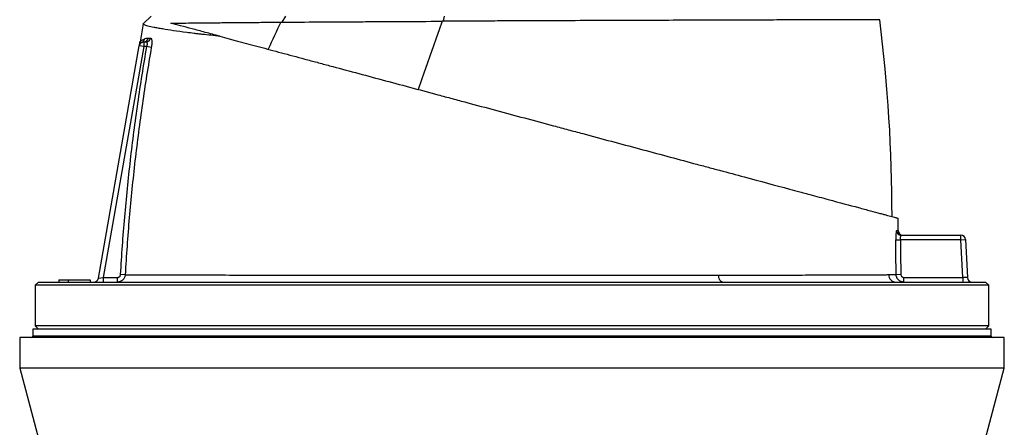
# Model space of a CAD drawing. Header units: millimetres. Extents: x 1417 to 2432, y 654 to 3299.
# Tile 4 of 5: x 1610 to 2240, y 2597 to 2857. Entities that reach past the tile are written whole.
import ezdxf

# ---------------------------------------------------------------- set-up
doc = ezdxf.new("R2010")
doc.units = ezdxf.units.MM

msp = doc.modelspace()

# ---------------------------------------------------------------- linework, layer by layer
at = {"color": 7, "linetype": 'Continuous', "lineweight": 25}
for p, q in [((1688.88, 2854.5), (1686.91, 2842.95)), ((1688.86, 2854.51), (1693.81, 2859.46)), ((1777.63, 2855.59), (1779.98, 2859.46)), ((1881.02, 2856.17), (1881.66, 2859.46)), ((1689.28, 2842.97), (1689.28, 2839.97)), ((1689.28, 2842.97), (1690.71, 2842.97)), ((1660.14, 2691.94), (1686.33, 2840.49)), ((1689.28, 2839.97), (1663.27, 2692.46)), ((1689.28, 2839.97), (1686.33, 2840.49)), ((1691.16, 2839.97), (1689.28, 2839.97)), ((1694.02, 2839.48), (1691.16, 2839.97)), ((2171.82, 2722.46), (2171.82, 2730.3)), ((2170.34, 2716.43), (2173.33, 2716.46)), ((2211.95, 2716.46), (2173.33, 2716.46)), ((2173.87, 2719.46), (2211.95, 2719.46)), ((2211.95, 2716.46), (2211.95, 2719.46)), ((2211.95, 2716.46), (2214.94, 2716.61)), ((2213.2, 2692.46), (2211.95, 2716.46)), ((2214.94, 2716.61), (2216.22, 2692.3)), ((1634.79, 2690.96), (1634.79, 2689.46)), ((1634.79, 2690.96), (1640.79, 2690.96)), ((1640.79, 2690.96), (1640.79, 2689.46)), ((1640.79, 2690.96), (1654.79, 2690.96)), ((1654.79, 2690.96), (1654.79, 2689.46)), ((1660.14, 2691.94), (1663.27, 2692.46)), ((1663.27, 2692.46), (1663.27, 2689.46)), ((1663.27, 2692.46), (1672.32, 2692.46)), ((1672.32, 2689.46), (1672.32, 2692.46)), ((1677.28, 2694.18), (1674.37, 2694.34)), ((2170.57, 2694.39), (2173.55, 2694.43)), ((2175.56, 2689.46), (2175.56, 2692.46)), ((2175.56, 2692.46), (2213.2, 2692.46)), ((2213.2, 2692.46), (2213.2, 2689.46)), ((2216.22, 2692.3), (2213.2, 2692.46)), ((1621.79, 2689.46), (1619.79, 2687.46)), ((1619.79, 2687.46), (1619.79, 2661.46)), ((2229.79, 2687.46), (1619.79, 2687.46)), ((1621.79, 2689.46), (2227.79, 2689.46)), ((2229.79, 2687.46), (2227.79, 2689.46)), ((2229.79, 2661.46), (2229.79, 2687.46)), ((1618.29, 2659.46), (1618.29, 2654.96)), ((2231.29, 2659.46), (1618.29, 2659.46)), ((1619.79, 2661.46), (1621.79, 2659.46)), ((2229.79, 2661.46), (1619.79, 2661.46)), ((2227.79, 2659.46), (2229.79, 2661.46)), ((2231.29, 2654.96), (2231.29, 2659.46)), ((1609.79, 2653.96), (1609.79, 2634.46)), ((2239.79, 2653.96), (1609.79, 2653.96)), ((2239.79, 2634.46), (2239.79, 2653.96)), ((1609.79, 2634.46), (1659.61, 2449.57)), ((2239.79, 2634.46), (1609.79, 2634.46)), ((2189.97, 2449.57), (2239.79, 2634.46))]:
    msp.add_line(p, q, dxfattribs=at)
at = {"color": 1, "linetype": 'Continuous', "lineweight": 25}
msp.add_line((2231.29, 2654.96), (1618.29, 2654.96), dxfattribs=at)
at = {"color": 7, "linetype": 'Continuous', "lineweight": 25, "flags": 128}
for points in [[(1776.9, 2855.58), (1775.87, 2853.43), (1774.85, 2851.28), (1773.83, 2849.12), (1772.81, 2846.96), (1771.79, 2844.8), (1770.78, 2842.63), (1769.77, 2840.47), (1768.76, 2838.3)], [(1880.09, 2856.16), (1878.16, 2850.76), (1876.23, 2845.34), (1874.31, 2839.9), (1872.39, 2834.46), (1870.49, 2829), (1868.58, 2823.54), (1866.69, 2818.06), (1864.8, 2812.56)], [(2059.52, 2689.46), (2059.05, 2689.54), (2058.6, 2689.78), (2058.17, 2690.18), (2057.79, 2690.73), (2057.47, 2691.39), (2057.22, 2692.16), (2057.04, 2693), (2056.94, 2693.89)]]:
    msp.add_lwpolyline(points, dxfattribs=at)
at = {"color": 7, "linetype": 'Continuous', "lineweight": 25}
for centre, radius, start, end in [((1167.95, 2731.97), 1000, 359.96364, 7.19155), ((1689.28, 2839.97), 3, 90, 170), ((1686.65, 2845.29), 2.94, 296.41621, 350.94331), ((1689.26, 2845.93), 2.96, 270.48079, 350.83342), ((1690.67, 2845.91), 2.94, 270.6221, 351.0994), ((2173.88, 2722.45), 2.99, 180.15129, 269.89243), ((2174.81, 2722.46), 3, 180.07929, 269.66441), ((2211.95, 2716.46), 3, 3, 90), ((1657.18, 2692.46), 3, 270, 350), ((2170.62, 2694.4), 4.95, 182.15193, 269.48179), ((2219.21, 2692.46), 3, 183, 270), ((1617.29, 2654.96), 1, 270, 0), ((2232.29, 2654.96), 1, 180, 270)]:
    msp.add_arc(centre, radius, start, end, dxfattribs=at)
for points, knots in [([(1737.95, 2846.55), (1733.97, 2846.97), (1730.2, 2847.38), (1725.75, 2847.88), (1724.87, 2847.98), (1723.15, 2848.18), (1722.3, 2848.28), (1719.82, 2848.58), (1718.22, 2848.77), (1710.55, 2849.76), (1705.4, 2850.52), (1700.19, 2851.4), (1699.21, 2851.57), (1697.84, 2851.82), (1697.4, 2851.9), (1696.54, 2852.06), (1696.14, 2852.14), (1694.18, 2852.54), (1692.88, 2852.83), (1690.82, 2853.38), (1690.06, 2853.64), (1689.31, 2853.99), (1689.13, 2854.1), (1688.89, 2854.32), (1688.84, 2854.41), (1688.86, 2854.51)], [0, 0, 0, 0, 0.125, 0.125, 0.15625, 0.15625, 0.1875, 0.1875, 0.25, 0.25, 0.5, 0.5, 0.5625, 0.5625, 0.59375, 0.59375, 0.625, 0.625, 0.75, 0.75, 0.875, 0.875, 0.9375, 0.9375, 1, 1, 1, 1]), ([(1706.55, 2854.97), (1708.45, 2854.98), (1710.49, 2854.99), (1714.83, 2855.03), (1717.14, 2855.05), (1722.02, 2855.1), (1724.59, 2855.13), (1729.99, 2855.18), (1732.82, 2855.21), (1737.27, 2855.25), (1738.78, 2855.27), (1741.88, 2855.3), (1743.47, 2855.31), (1748.3, 2855.35), (1751.63, 2855.38), (1758.5, 2855.43), (1762.03, 2855.46), (1769.31, 2855.53), (1773.05, 2855.55), (1776.9, 2855.58)], [0, 0, 0, 0, 0.125, 0.125, 0.25, 0.25, 0.375, 0.375, 0.5, 0.5, 0.5625, 0.5625, 0.625, 0.625, 0.75, 0.75, 0.875, 0.875, 1, 1, 1, 1]), ([(1737.95, 2846.55), (1734.65, 2847.44), (1731.51, 2848.28), (1727.04, 2849.48), (1725.59, 2849.86), (1722.78, 2850.62), (1721.42, 2850.98), (1714.85, 2852.74), (1710.33, 2853.95), (1706.55, 2854.97)], [0, 0, 0, 0, 0.25, 0.25, 0.375, 0.375, 0.5, 0.5, 1, 1, 1, 1]), ([(1777.63, 2855.59), (1785.17, 2855.64), (1793.01, 2855.7), (1803.17, 2855.76), (1805.22, 2855.77), (1809.36, 2855.8), (1811.44, 2855.81), (1817.73, 2855.84), (1821.98, 2855.86), (1828.44, 2855.9), (1830.6, 2855.91), (1834.97, 2855.93), (1837.17, 2855.95), (1843.78, 2855.98), (1848.24, 2856), (1861.7, 2856.07), (1870.82, 2856.12), (1880.09, 2856.16)], [0, 0, 0, 0, 0.25, 0.25, 0.3125, 0.3125, 0.375, 0.375, 0.5, 0.5, 0.5625, 0.5625, 0.625, 0.625, 0.75, 0.75, 1, 1, 1, 1]), ([(2160.09, 2857.16), (2159.86, 2857.15), (2159.15, 2857.15), (2156.8, 2857.15), (2155.16, 2857.14), (2152, 2857.13), (2150.83, 2857.13), (2148.9, 2857.13), (2148.23, 2857.12), (2146.82, 2857.12), (2146.09, 2857.12), (2142.31, 2857.11), (2138.86, 2857.1), (2131.15, 2857.08), (2126.89, 2857.07), (2119.88, 2857.05), (2117.44, 2857.04), (2112.36, 2857.03), (2109.73, 2857.02), (2101.62, 2856.99), (2095.89, 2856.98), (2083.82, 2856.94), (2077.48, 2856.92), (2067.5, 2856.89), (2064.09, 2856.88), (2058.87, 2856.87), (2057.11, 2856.86), (2053.57, 2856.85), (2051.8, 2856.84), (2042.84, 2856.81), (2035.49, 2856.79), (2020.43, 2856.74), (2012.72, 2856.71), (2000.87, 2856.67), (1996.88, 2856.66), (1990.81, 2856.64), (1988.78, 2856.63), (1984.71, 2856.61), (1982.67, 2856.61), (1972.47, 2856.57), (1964.26, 2856.54), (1947.77, 2856.47), (1939.47, 2856.43), (1926.97, 2856.38), (1922.79, 2856.37), (1916.51, 2856.34), (1914.41, 2856.33), (1910.21, 2856.31), (1908.11, 2856.3), (1901.82, 2856.27), (1897.64, 2856.25), (1889.31, 2856.21), (1885.16, 2856.19), (1881.02, 2856.17)], [0, 0, 0, 0, 0.0625, 0.0625, 0.125, 0.125, 0.15625, 0.15625, 0.171875, 0.171875, 0.1875, 0.1875, 0.25, 0.25, 0.3125, 0.3125, 0.34375, 0.34375, 0.375, 0.375, 0.4375, 0.4375, 0.5, 0.5, 0.53125, 0.53125, 0.546875, 0.546875, 0.5625, 0.5625, 0.625, 0.625, 0.6875, 0.6875, 0.71875, 0.71875, 0.734375, 0.734375, 0.75, 0.75, 0.8125, 0.8125, 0.875, 0.875, 0.90625, 0.90625, 0.921875, 0.921875, 0.9375, 0.9375, 0.96875, 0.96875, 1, 1, 1, 1]), ([(1686.4, 2840.86), (1686.4, 2840.91), (1686.43, 2841.08), (1686.52, 2841.54), (1686.63, 2842.21), (1686.72, 2842.71), (1686.77, 2842.97)], [0, 0, 0, 0, 0.115409, 0.407042, 0.698969, 1, 1, 1, 1]), ([(1687.96, 2842.66), (1687.73, 2842.55), (1687.54, 2842.5), (1687.23, 2842.47), (1687.1, 2842.49), (1686.81, 2842.62), (1686.73, 2842.79), (1686.77, 2842.97)], [0, 0, 0, 0, 0.25, 0.25, 0.5, 0.5, 1, 1, 1, 1]), ([(1686.77, 2842.97), (1686.81, 2843.23), (1687.06, 2843.49), (1687.76, 2843.93), (1688.04, 2844.08), (1688.71, 2844.42), (1689.1, 2844.61), (1689.55, 2844.83)], [0, 0, 0, 0, 0.5, 0.5, 0.75, 0.75, 1, 1, 1, 1]), ([(1686.98, 2843.31), (1686.95, 2843.3), (1686.78, 2843.18), (1686.79, 2843.07), (1686.77, 2842.98), (1686.77, 2842.97), (1686.77, 2842.97)], [0, 0, 0, 0, 0.1459785, 0.9638117, 0.9866879, 1, 1, 1, 1]), ([(1689.55, 2844.83), (1689.93, 2845.02), (1690.34, 2845.18), (1691.22, 2845.39), (1691.68, 2845.46), (1692.18, 2845.46)], [0, 0, 0, 0, 0.5, 0.5, 1, 1, 1, 1]), ([(1691.16, 2839.97), (1691.23, 2840.17), (1691.29, 2840.36), (1691.38, 2840.74), (1691.42, 2840.94), (1691.47, 2841.31), (1691.48, 2841.49), (1691.48, 2841.82), (1691.46, 2841.98), (1691.41, 2842.26), (1691.38, 2842.39), (1691.29, 2842.6), (1691.23, 2842.69), (1691.1, 2842.83), (1691.03, 2842.89), (1690.88, 2842.95), (1690.79, 2842.97), (1690.71, 2842.97)], [0, 0, 0, 0, 0.125, 0.125, 0.25, 0.25, 0.375, 0.375, 0.5, 0.5, 0.625, 0.625, 0.75, 0.75, 0.875, 0.875, 1, 1, 1, 1]), ([(1693.58, 2845.46), (1693.67, 2845.46), (1693.76, 2845.42), (1693.92, 2845.27), (1693.99, 2845.16), (1694.11, 2844.86), (1694.17, 2844.68), (1694.25, 2844.24), (1694.29, 2843.99), (1694.32, 2843.57), (1694.33, 2843.43), (1694.34, 2843.12), (1694.34, 2842.96), (1694.34, 2842.47), (1694.32, 2842.12), (1694.29, 2841.58), (1694.27, 2841.39), (1694.24, 2841.01), (1694.22, 2840.82), (1694.15, 2840.25), (1694.09, 2839.87), (1694.02, 2839.48)], [0, 0, 0, 0, 0.125, 0.125, 0.25, 0.25, 0.375, 0.375, 0.5, 0.5, 0.5625, 0.5625, 0.625, 0.625, 0.75, 0.75, 0.8125, 0.8125, 0.875, 0.875, 1, 1, 1, 1]), ([(1737.95, 2846.55), (1739.86, 2846.04), (1741.82, 2845.52), (1744.84, 2844.71), (1745.86, 2844.43), (1747.93, 2843.88), (1748.97, 2843.6), (1754.24, 2842.19), (1758.61, 2841.02), (1767.68, 2838.59), (1772.36, 2837.33), (1782.05, 2834.74), (1787.04, 2833.4), (1794.77, 2831.33), (1797.38, 2830.63), (1801.36, 2829.56), (1802.69, 2829.2), (1805.38, 2828.48), (1806.74, 2828.12), (1813.53, 2826.3), (1819.05, 2824.82), (1830.27, 2821.82), (1835.96, 2820.29), (1847.51, 2817.2), (1853.37, 2815.63), (1865.25, 2812.44), (1871.28, 2810.83), (1878.91, 2808.78), (1880.45, 2808.37), (1883.52, 2807.55), (1885.05, 2807.14), (1889.65, 2805.9), (1892.72, 2805.08), (1908.1, 2800.96), (1920.43, 2797.66), (1939, 2792.68), (1945.2, 2791.02), (1954.52, 2788.52), (1957.63, 2787.69), (1962.29, 2786.44), (1963.85, 2786.02), (1966.95, 2785.19), (1968.5, 2784.78), (1982.39, 2781.05), (1994.47, 2777.82), (2012.2, 2773.07), (2018.05, 2771.5), (2029.61, 2768.4), (2035.33, 2766.87), (2042.39, 2764.98), (2043.8, 2764.6), (2046.6, 2763.85), (2048, 2763.48), (2052.15, 2762.36), (2054.89, 2761.63), (2062.99, 2759.46), (2068.25, 2758.05), (2083.6, 2753.93), (2093.26, 2751.35), (2104.53, 2748.33), (2106.74, 2747.74), (2110, 2746.86), (2111.07, 2746.57), (2113.21, 2746), (2114.26, 2745.72), (2119.45, 2744.33), (2123.36, 2743.28), (2134.42, 2740.32), (2140.87, 2738.59), (2149.2, 2736.36), (2151.75, 2735.67), (2156.39, 2734.43), (2158.44, 2733.88), (2160.7, 2733.28), (2161.14, 2733.16), (2161.98, 2732.93), (2162.38, 2732.83), (2163.56, 2732.51), (2164.31, 2732.31), (2166.44, 2731.74), (2167.69, 2731.4), (2169.22, 2730.99), (2169.67, 2730.87), (2170.26, 2730.72), (2170.44, 2730.67), (2170.77, 2730.58), (2170.91, 2730.54), (2171.3, 2730.44), (2171.5, 2730.38), (2171.69, 2730.33), (2171.74, 2730.32), (2171.8, 2730.3), (2171.82, 2730.3), (2171.82, 2730.3)], [0, 0, 0, 0, 0.015625, 0.015625, 0.023438, 0.023438, 0.03125, 0.03125, 0.0625, 0.0625, 0.09375, 0.09375, 0.125, 0.125, 0.140625, 0.140625, 0.148438, 0.148438, 0.15625, 0.15625, 0.1875, 0.1875, 0.21875, 0.21875, 0.25, 0.25, 0.28125, 0.28125, 0.289063, 0.289063, 0.296875, 0.296875, 0.3125, 0.3125, 0.375, 0.375, 0.40625, 0.40625, 0.421875, 0.421875, 0.429688, 0.429688, 0.4375, 0.4375, 0.5, 0.5, 0.53125, 0.53125, 0.5625, 0.5625, 0.570313, 0.570313, 0.578125, 0.578125, 0.59375, 0.59375, 0.625, 0.625, 0.6875, 0.6875, 0.703125, 0.703125, 0.710938, 0.710938, 0.71875, 0.71875, 0.75, 0.75, 0.8125, 0.8125, 0.84375, 0.84375, 0.875, 0.875, 0.882813, 0.882813, 0.890625, 0.890625, 0.90625, 0.90625, 0.9375, 0.9375, 0.953125, 0.953125, 0.960938, 0.960938, 0.96875, 0.96875, 0.984375, 0.984375, 0.992188, 0.992188, 1, 1, 1, 1]), ([(1674.37, 2694.34), (1675.07, 2706.55), (1675.95, 2718.74), (1678.05, 2743.09), (1679.28, 2755.26), (1682.09, 2779.54), (1683.66, 2791.66), (1687.15, 2815.86), (1689.07, 2827.93), (1691.16, 2839.97)], [0, 0, 0, 0, 0.25, 0.25, 0.5, 0.5, 0.75, 0.75, 1, 1, 1, 1]), ([(1694.02, 2839.48), (1691.94, 2827.46), (1690.02, 2815.42), (1686.54, 2791.28), (1684.97, 2779.18), (1682.17, 2754.95), (1680.95, 2742.82), (1678.85, 2718.52), (1677.98, 2706.35), (1677.28, 2694.18)], [0, 0, 0, 0, 0.25, 0.25, 0.5, 0.5, 0.75, 0.75, 1, 1, 1, 1]), ([(2170.88, 2722.44), (2170.85, 2722.44), (2170.81, 2722.4), (2170.74, 2722.24), (2170.71, 2722.13), (2170.66, 2721.9), (2170.64, 2721.82), (2170.61, 2721.63), (2170.59, 2721.53), (2170.55, 2721.2), (2170.52, 2720.95), (2170.47, 2720.39), (2170.44, 2720.08), (2170.4, 2719.43), (2170.39, 2719.08), (2170.37, 2718.54), (2170.36, 2718.35), (2170.35, 2717.98), (2170.35, 2717.79), (2170.34, 2717.21), (2170.34, 2716.83), (2170.34, 2716.43)], [0, 0, 0, 0, 0.125, 0.125, 0.25, 0.25, 0.3125, 0.3125, 0.375, 0.375, 0.5, 0.5, 0.625, 0.625, 0.75, 0.75, 0.8125, 0.8125, 0.875, 0.875, 1, 1, 1, 1]), ([(2173.33, 2716.46), (2173.32, 2716.66), (2173.32, 2716.85), (2173.33, 2717.24), (2173.34, 2717.43), (2173.37, 2717.79), (2173.39, 2717.97), (2173.43, 2718.29), (2173.45, 2718.45), (2173.51, 2718.72), (2173.54, 2718.85), (2173.6, 2719.06), (2173.63, 2719.16), (2173.7, 2719.3), (2173.73, 2719.36), (2173.8, 2719.44), (2173.84, 2719.46), (2173.87, 2719.46)], [0, 0, 0, 0, 0.125, 0.125, 0.25, 0.25, 0.375, 0.375, 0.5, 0.5, 0.625, 0.625, 0.75, 0.75, 0.875, 0.875, 1, 1, 1, 1]), ([(1672.32, 2692.46), (1672.58, 2692.46), (1672.83, 2692.5), (1673.19, 2692.64), (1673.31, 2692.7), (1673.52, 2692.83), (1673.63, 2692.91), (1673.82, 2693.08), (1673.9, 2693.17), (1674.06, 2693.38), (1674.13, 2693.49), (1674.29, 2693.83), (1674.36, 2694.09), (1674.37, 2694.34)], [0, 0, 0, 0, 0.25, 0.25, 0.375, 0.375, 0.5, 0.5, 0.625, 0.625, 0.75, 0.75, 1, 1, 1, 1]), ([(1677.28, 2694.18), (1677.27, 2693.86), (1677.22, 2693.54), (1677.06, 2692.93), (1676.96, 2692.63), (1676.69, 2692.06), (1676.53, 2691.78), (1676.17, 2691.27), (1675.96, 2691.04), (1675.5, 2690.6), (1675.25, 2690.41), (1674.72, 2690.07), (1674.45, 2689.93), (1673.86, 2689.69), (1673.56, 2689.6), (1672.95, 2689.49), (1672.63, 2689.46), (1672.32, 2689.46)], [0, 0, 0, 0, 0.125, 0.125, 0.25, 0.25, 0.375, 0.375, 0.5, 0.5, 0.625, 0.625, 0.75, 0.75, 0.875, 0.875, 1, 1, 1, 1]), ([(1677.28, 2694.18), (1677.58, 2694.18), (1677.89, 2694.18), (1678.52, 2694.17), (1678.85, 2694.17), (1679.85, 2694.17), (1680.55, 2694.17), (1682.75, 2694.16), (1684.36, 2694.15), (1689.57, 2694.13), (1693.58, 2694.12), (1702.64, 2694.09), (1707.69, 2694.08), (1713.99, 2694.06), (1714.7, 2694.06), (1716.13, 2694.06), (1716.85, 2694.05), (1719.04, 2694.05), (1720.52, 2694.04), (1725.05, 2694.03), (1728.18, 2694.03), (1737.87, 2694), (1744.75, 2693.99), (1755.69, 2693.97), (1759.44, 2693.97), (1765.23, 2693.96), (1767.19, 2693.95), (1771.15, 2693.95), (1773.16, 2693.94), (1783.31, 2693.93), (1791.7, 2693.92), (1809, 2693.91), (1817.91, 2693.9), (1831.66, 2693.89), (1836.32, 2693.89), (1843.39, 2693.88), (1845.77, 2693.88), (1849.36, 2693.88), (1850.56, 2693.88), (1852.96, 2693.88), (1854.16, 2693.88), (1865, 2693.88), (1874.7, 2693.87), (1894.26, 2693.87), (1904.12, 2693.87), (1919.02, 2693.87), (1924.01, 2693.87), (1930.26, 2693.87), (1931.52, 2693.87), (1934.02, 2693.87), (1935.28, 2693.87), (1939.04, 2693.87), (1941.53, 2693.87), (1953.98, 2693.87), (1963.82, 2693.87), (1983.26, 2693.87), (1992.86, 2693.87), (2007.09, 2693.87), (2011.8, 2693.87), (2018.82, 2693.87), (2021.15, 2693.87), (2025.78, 2693.87), (2028.08, 2693.87), (2039.5, 2693.88), (2048.36, 2693.88), (2056.94, 2693.89)], [0, 0, 0, 0, 0.007812, 0.007812, 0.015625, 0.015625, 0.03125, 0.03125, 0.0625, 0.0625, 0.125, 0.125, 0.1875, 0.1875, 0.195312, 0.195312, 0.203125, 0.203125, 0.21875, 0.21875, 0.25, 0.25, 0.3125, 0.3125, 0.34375, 0.34375, 0.359375, 0.359375, 0.375, 0.375, 0.4375, 0.4375, 0.5, 0.5, 0.53125, 0.53125, 0.546875, 0.546875, 0.554687, 0.554687, 0.5625, 0.5625, 0.625, 0.625, 0.6875, 0.6875, 0.71875, 0.71875, 0.726563, 0.726563, 0.734375, 0.734375, 0.75, 0.75, 0.8125, 0.8125, 0.875, 0.875, 0.90625, 0.90625, 0.921875, 0.921875, 0.9375, 0.9375, 1, 1, 1, 1]), ([(2056.94, 2693.89), (2063.98, 2693.9), (2070.72, 2693.91), (2083.64, 2693.93), (2089.82, 2693.94), (2101.61, 2693.97), (2107.23, 2693.98), (2115.23, 2694), (2117.83, 2694.01), (2121.61, 2694.02), (2122.86, 2694.02), (2125.3, 2694.03), (2126.49, 2694.03), (2132.35, 2694.05), (2136.66, 2694.06), (2144.52, 2694.09), (2148.08, 2694.1), (2152.86, 2694.12), (2154.35, 2694.13), (2156.46, 2694.14), (2157.13, 2694.14), (2158.44, 2694.15), (2159.07, 2694.15), (2160.88, 2694.16), (2161.99, 2694.17), (2163.49, 2694.19), (2163.96, 2694.19), (2164.86, 2694.21), (2165.28, 2694.21), (2165.67, 2694.22)], [0, 0, 0, 0, 0.125, 0.125, 0.25, 0.25, 0.375, 0.375, 0.4375, 0.4375, 0.46875, 0.46875, 0.5, 0.5, 0.625, 0.625, 0.75, 0.75, 0.8125, 0.8125, 0.84375, 0.84375, 0.875, 0.875, 0.9375, 0.9375, 0.96875, 0.96875, 1, 1, 1, 1]), ([(2165.67, 2694.22), (2166.79, 2694.24), (2167.75, 2694.27), (2169.39, 2694.33), (2170.05, 2694.37), (2170.57, 2694.39)], [0, 0, 0, 0, 0.5, 0.5, 1, 1, 1, 1]), ([(2175.56, 2689.46), (2175.23, 2689.46), (2174.91, 2689.49), (2174.44, 2689.58), (2174.28, 2689.62), (2173.97, 2689.71), (2173.81, 2689.77), (2173.36, 2689.95), (2173.08, 2690.1), (2172.54, 2690.46), (2172.28, 2690.67), (2171.82, 2691.12), (2171.62, 2691.37), (2171.34, 2691.78), (2171.26, 2691.92), (2171.1, 2692.2), (2171.03, 2692.35), (2170.84, 2692.79), (2170.74, 2693.1), (2170.61, 2693.74), (2170.57, 2694.07), (2170.57, 2694.39)], [0, 0, 0, 0, 0.125, 0.125, 0.1875, 0.1875, 0.25, 0.25, 0.375, 0.375, 0.5, 0.5, 0.625, 0.625, 0.6875, 0.6875, 0.75, 0.75, 0.875, 0.875, 1, 1, 1, 1]), ([(2173.55, 2694.43), (2173.56, 2694.17), (2173.61, 2693.91), (2173.77, 2693.55), (2173.83, 2693.44), (2173.98, 2693.22), (2174.06, 2693.12), (2174.24, 2692.94), (2174.35, 2692.86), (2174.56, 2692.71), (2174.68, 2692.65), (2174.92, 2692.56), (2175.05, 2692.52), (2175.3, 2692.47), (2175.43, 2692.46), (2175.56, 2692.46)], [0, 0, 0, 0, 0.25, 0.25, 0.375, 0.375, 0.5, 0.5, 0.625, 0.625, 0.75, 0.75, 0.875, 0.875, 1, 1, 1, 1])]:
    msp.add_open_spline(points, degree=3, knots=knots, dxfattribs=at)
for points in [[(1776.9, 2855.58), (1777.14, 2855.58), (1777.39, 2855.58), (1777.63, 2855.59)], [(1881.02, 2856.17), (1880.71, 2856.17), (1880.4, 2856.16), (1880.09, 2856.16)], [(1692.18, 2845.46), (1692.62, 2845.46), (1693.08, 2845.46), (1693.58, 2845.46)], [(2170.57, 2694.39), (2170.48, 2701.74), (2170.4, 2709.08), (2170.34, 2716.43)], [(2173.33, 2716.46), (2173.39, 2709.11), (2173.46, 2701.77), (2173.55, 2694.43)]]:
    msp.add_open_spline(points, degree=3, dxfattribs=at)
at = {"color": 1, "linetype": 'Continuous', "lineweight": 25}
msp.add_open_spline([(2170.88, 2722.44), (2171.2, 2722.45), (2171.43, 2722.45), (2171.74, 2722.45), (2171.82, 2722.46), (2171.82, 2722.46)], degree=3, knots=[0, 0, 0, 0, 0.5, 0.5, 1, 1, 1, 1], dxfattribs=at)

doc.saveas('drawing.dxf')
